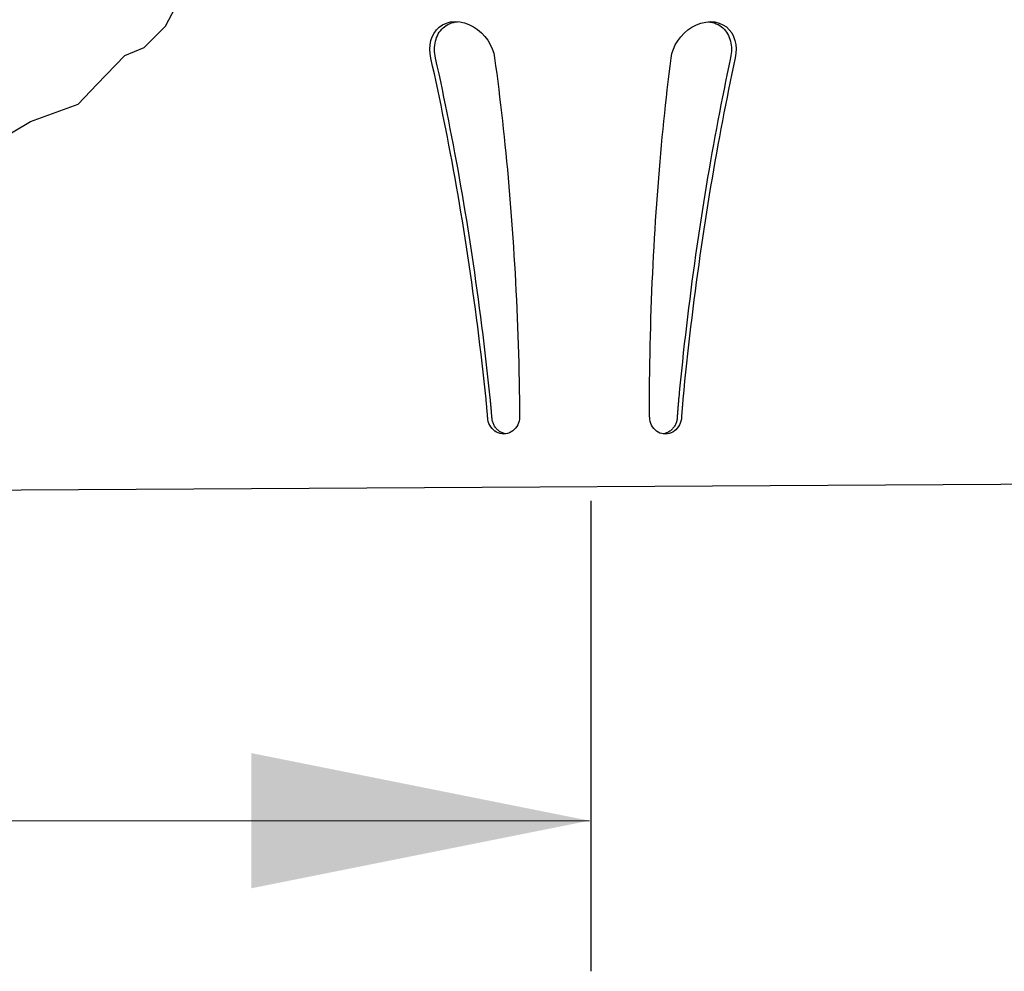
# Paper-space layout '113851LD001' of a CAD drawing. Header units: feet. Extents: x 0 to 34, y 0 to 22.
# Tile 5 of 74: x 6.249 to 6.685, y 2.812 to 3.234. Entities that reach past the tile are written whole.
import ezdxf

# ---------------------------------------------------------------- set-up
doc = ezdxf.new("R2010")
doc.units = ezdxf.units.FT
doc.header["$MEASUREMENT"] = 0
doc.layers.add('LT_P_Text', color=7, linetype='Continuous')
doc.styles.add('Slanted-Normal', font='font31.shx', dxfattribs={"height": 0.14})
doc.dimstyles.new('Dec-0  Slanted', dxfattribs={"dimtxt": 0.14, "dimasz": 0.14, "dimexe": 0.07, "dimexo": 0.07, "dimgap": 0.07, "dimtad": 1, "dimdec": 0, "dimzin": 3, "dimdsep": 46, "dimtxsty": 'Slanted-Normal', "dimblk": 'Dim1', "dimcen": 0, "dimclrd": 95, "dimclre": 95, "dimclrt": 7, "dimaunit": 1, "dimadec": 5, "dimazin": 3, "dimtfac": 1, "dimtdec": 0, "dimtmove": 1, "dimatfit": 0, "dimldrblk": 'Dim1', "dimfxl": 1, "dimtolj": 1, "dimtzin": 0, "dimlwd": -1, "dimlwe": -1, "dimarcsym": 0})

# ---------------------------------------------------------------- blocks, each defined once
blk = doc.blocks.new('Dim1')
h = blk.add_hatch(color=4)
h.dxf.hatch_style = 1
h.paths.add_polyline_path([(0, 0), (-1, -0.2), (-1, 0.2)])
at = {"color": 4}
blk.add_lwpolyline([(0, 0), (-1, -0.2), (-1, 0.2), (0, 0)], dxfattribs=at)
blk = doc.blocks.new('*D886')
at = {"layer": 'Defpoints', "color": 0, "linetype": 'Continuous', "transparency": 16777216}
for p in [(6.36073, 9.49371), (5.74794, 3.02457), (6.14715, 3.02457)]:
    blk.add_point(p, dxfattribs=at)
at = {"layer": 'LT_P_Text', "color": 95, "linetype": 'Continuous', "transparency": 16777216}
for p, q in [((6.29073, 9.49371), (5.67794, 9.49371)), ((5.74794, 9.35371), (5.74794, 3.16457)), ((6.07715, 3.02457), (5.67794, 3.02457))]:
    blk.add_line(p, q, dxfattribs=at)
at = {"layer": 'LT_P_Text', "color": 95, "linetype": 'Continuous', "transparency": 16777216, "xscale": 0.14, "yscale": 0.14, "zscale": 0.14}
for p, rotation in [((5.74794, 9.49371), 90), ((5.74794, 3.02457), 270)]:
    blk.add_blockref('Dim1', p, dxfattribs=dict(at, rotation=rotation))
at = {"layer": 'LT_P_Text', "color": 7, "linetype": 'Continuous', "lineweight": 0, "transparency": 16777216, "insert": (5.59461, 6.25914), "char_height": 0.14, "attachment_point": 5, "rotation": 90, "style": 'Slanted-Normal'}
blk.add_mtext("\\A1;14'", dxfattribs=at)

psp = doc.layouts.new('113851LD001')

# ---------------------------------------------------------------- linework, layer by layer
at = {"layer": 'LT_P_Text', "color": 4}
for p, q in [((6.43251, 3.2276), (6.43355, 3.22904)), ((6.43355, 3.22904), (6.43481, 3.23028)), ((6.43481, 3.23028), (6.43629, 3.2313)), ((6.43484, 3.22797), (6.43534, 3.22866)), ((6.43534, 3.22866), (6.43589, 3.22931)), ((6.43589, 3.22931), (6.43649, 3.22991)), ((6.43629, 3.2313), (6.43797, 3.23206)), ((6.43649, 3.22991), (6.43715, 3.23047)), ((6.43715, 3.23047), (6.43785, 3.23097)), ((6.43785, 3.23097), (6.4386, 3.23141)), ((6.43797, 3.23206), (6.43983, 3.23254)), ((6.4386, 3.23141), (6.4394, 3.2318)), ((6.4394, 3.2318), (6.44024, 3.23212)), ((6.43983, 3.23254), (6.44181, 3.23272)), ((6.44024, 3.23212), (6.44111, 3.23238)), ((6.44111, 3.23238), (6.44202, 3.23256)), ((6.44181, 3.23272), (6.44387, 3.23257)), ((6.44202, 3.23256), (6.44296, 3.23268)), ((6.44387, 3.23257), (6.44595, 3.23212)), ((6.44595, 3.23212), (6.44799, 3.23138)), ((6.44799, 3.23138), (6.44994, 3.23038)), ((6.44994, 3.23038), (6.45178, 3.22916)), ((6.45178, 3.22916), (6.45346, 3.22773)), ((6.54329, 3.22758), (6.54497, 3.22901)), ((6.54497, 3.22901), (6.54679, 3.23025)), ((6.54679, 3.23025), (6.54874, 3.23127)), ((6.54874, 3.23127), (6.55078, 3.23203)), ((6.55078, 3.23203), (6.55286, 3.23251)), ((6.55286, 3.23251), (6.55494, 3.23269)), ((6.55399, 3.23265), (6.55493, 3.23253)), ((6.55493, 3.23253), (6.55584, 3.23235)), ((6.55494, 3.23269), (6.55694, 3.23254)), ((6.55584, 3.23235), (6.55671, 3.2321)), ((6.55671, 3.2321), (6.55755, 3.23178)), ((6.55694, 3.23254), (6.55882, 3.23209)), ((6.55755, 3.23178), (6.55835, 3.2314)), ((6.55835, 3.2314), (6.5591, 3.23096)), ((6.55882, 3.23209), (6.56053, 3.23135)), ((6.5591, 3.23096), (6.5598, 3.23046)), ((6.5598, 3.23046), (6.56046, 3.22991)), ((6.56046, 3.22991), (6.56107, 3.22932)), ((6.56053, 3.23135), (6.56204, 3.23035)), ((6.56107, 3.22932), (6.56162, 3.22867)), ((6.56162, 3.22867), (6.56212, 3.22799)), ((6.56204, 3.23035), (6.56333, 3.22913)), ((6.56333, 3.22913), (6.5644, 3.2277)), ((6.43076, 3.22245), (6.43112, 3.22428)), ((6.43112, 3.22428), (6.4317, 3.22601)), ((6.4317, 3.22601), (6.43251, 3.2276)), ((6.43296, 3.22312), (6.43314, 3.224)), ((6.43314, 3.224), (6.43338, 3.22486)), ((6.43338, 3.22486), (6.43366, 3.22568)), ((6.43366, 3.22568), (6.434, 3.22648)), ((6.434, 3.22648), (6.4344, 3.22724)), ((6.4344, 3.22724), (6.43484, 3.22797)), ((6.45346, 3.22773), (6.45497, 3.22615)), ((6.45497, 3.22615), (6.45629, 3.22442)), ((6.45629, 3.22442), (6.45739, 3.22259)), ((6.5394, 3.22242), (6.5405, 3.22425)), ((6.5405, 3.22425), (6.5418, 3.22598)), ((6.5418, 3.22598), (6.54329, 3.22758)), ((6.56212, 3.22799), (6.56257, 3.22727)), ((6.56257, 3.22727), (6.56297, 3.22651)), ((6.56297, 3.22651), (6.56331, 3.22572)), ((6.56331, 3.22572), (6.56361, 3.2249)), ((6.56361, 3.2249), (6.56385, 3.22406)), ((6.56385, 3.22406), (6.56403, 3.22319)), ((6.5644, 3.2277), (6.56524, 3.22612)), ((6.56524, 3.22612), (6.56585, 3.2244)), ((6.56585, 3.2244), (6.56623, 3.22256)), ((6.43064, 3.22053), (6.43076, 3.22245)), ((6.43075, 3.21855), (6.43064, 3.22053)), ((6.43273, 3.22038), (6.43276, 3.22131)), ((6.43276, 3.21943), (6.43273, 3.22038)), ((6.43276, 3.22131), (6.43283, 3.22223)), ((6.43283, 3.22223), (6.43296, 3.22312)), ((6.45739, 3.22259), (6.45828, 3.22068)), ((6.45828, 3.22068), (6.45893, 3.2187)), ((6.5379, 3.21852), (6.53854, 3.2205)), ((6.53854, 3.2205), (6.5394, 3.22242)), ((6.56403, 3.22319), (6.56417, 3.2223)), ((6.56417, 3.2223), (6.56425, 3.22139)), ((6.56425, 3.22139), (6.56428, 3.22046)), ((6.56428, 3.22046), (6.56426, 3.21953)), ((6.56623, 3.22256), (6.56637, 3.22065)), ((6.56637, 3.22065), (6.56628, 3.21867)), ((6.43109, 3.21655), (6.43075, 3.21855)), ((6.43187, 3.21304), (6.43109, 3.21655)), ((6.43285, 3.21848), (6.43276, 3.21943)), ((6.43298, 3.21751), (6.43285, 3.21848)), ((6.43317, 3.21655), (6.43298, 3.21751)), ((6.43395, 3.21306), (6.43317, 3.21655)), ((6.45893, 3.2187), (6.45933, 3.2167)), ((6.45933, 3.2167), (6.4598, 3.21319)), ((6.53708, 3.21301), (6.53752, 3.21652)), ((6.53752, 3.21652), (6.5379, 3.21852)), ((6.56388, 3.21667), (6.56313, 3.21318)), ((6.56406, 3.21763), (6.56388, 3.21667)), ((6.56418, 3.21858), (6.56406, 3.21763)), ((6.56426, 3.21953), (6.56418, 3.21858)), ((6.56596, 3.21667), (6.5652, 3.21316)), ((6.56628, 3.21867), (6.56596, 3.21667)), ((6.43264, 3.20954), (6.43187, 3.21304)), ((6.43471, 3.20959), (6.43395, 3.21306)), ((6.4598, 3.21319), (6.46026, 3.20968)), ((6.53666, 3.20951), (6.53708, 3.21301)), ((6.56313, 3.21318), (6.5624, 3.2097)), ((6.5652, 3.21316), (6.56446, 3.20966)), ((6.4334, 3.20605), (6.43264, 3.20954)), ((6.43545, 3.20612), (6.43471, 3.20959)), ((6.46026, 3.20968), (6.46071, 3.20619)), ((6.53624, 3.20602), (6.53666, 3.20951)), ((6.5624, 3.2097), (6.56168, 3.20623)), ((6.56446, 3.20966), (6.56373, 3.20616)), ((6.43415, 3.20257), (6.4334, 3.20605)), ((6.43488, 3.19911), (6.43415, 3.20257)), ((6.43619, 3.20267), (6.43545, 3.20612)), ((6.43691, 3.19923), (6.43619, 3.20267)), ((6.46071, 3.20619), (6.46115, 3.2027)), ((6.46115, 3.2027), (6.46157, 3.19923)), ((6.53545, 3.19908), (6.53584, 3.20255)), ((6.53584, 3.20255), (6.53624, 3.20602)), ((6.56098, 3.20277), (6.56028, 3.19933)), ((6.56168, 3.20623), (6.56098, 3.20277)), ((6.56301, 3.20268), (6.56231, 3.1992)), ((6.56373, 3.20616), (6.56301, 3.20268)), ((6.4356, 3.19565), (6.43488, 3.19911)), ((6.43762, 3.19579), (6.43691, 3.19923)), ((6.46157, 3.19923), (6.46198, 3.19577)), ((6.53507, 3.19562), (6.53545, 3.19908)), ((6.56028, 3.19933), (6.5596, 3.19588)), ((6.56231, 3.1992), (6.56162, 3.19574)), ((6.43631, 3.19218), (6.4356, 3.19565)), ((6.43832, 3.19232), (6.43762, 3.19579)), ((6.46198, 3.19577), (6.46238, 3.1923)), ((6.5347, 3.19215), (6.53507, 3.19562)), ((6.5596, 3.19588), (6.55893, 3.19241)), ((6.56162, 3.19574), (6.56094, 3.19227)), ((6.43701, 3.18867), (6.43631, 3.19218)), ((6.43902, 3.18882), (6.43832, 3.19232)), ((6.46238, 3.1923), (6.46278, 3.18879)), ((6.53434, 3.18865), (6.5347, 3.19215)), ((6.55893, 3.19241), (6.55826, 3.18891)), ((6.56094, 3.19227), (6.56026, 3.18877)), ((6.43772, 3.18514), (6.43701, 3.18867)), ((6.43841, 3.18157), (6.43772, 3.18514)), ((6.43972, 3.18528), (6.43902, 3.18882)), ((6.44041, 3.18172), (6.43972, 3.18528)), ((6.46278, 3.18879), (6.46317, 3.18525)), ((6.46317, 3.18525), (6.46355, 3.18169)), ((6.53364, 3.18155), (6.53399, 3.18511)), ((6.53399, 3.18511), (6.53434, 3.18865)), ((6.55759, 3.18538), (6.55693, 3.18182)), ((6.55826, 3.18891), (6.55759, 3.18538)), ((6.55959, 3.18523), (6.55892, 3.18166)), ((6.56026, 3.18877), (6.55959, 3.18523)), ((6.43911, 3.17798), (6.43841, 3.18157)), ((6.44109, 3.17814), (6.44041, 3.18172)), ((6.46355, 3.18169), (6.46392, 3.17809)), ((6.53331, 3.17795), (6.53364, 3.18155)), ((6.55693, 3.18182), (6.55627, 3.17823)), ((6.55892, 3.18166), (6.55826, 3.17806)), ((6.43979, 3.17435), (6.43911, 3.17798)), ((6.44177, 3.17452), (6.44109, 3.17814)), ((6.46392, 3.17809), (6.46428, 3.17446)), ((6.53298, 3.17433), (6.53331, 3.17795)), ((6.55627, 3.17823), (6.55562, 3.17461)), ((6.55826, 3.17806), (6.55761, 3.17444)), ((6.44047, 3.1707), (6.43979, 3.17435)), ((6.44245, 3.17088), (6.44177, 3.17452)), ((6.46428, 3.17446), (6.46464, 3.17081)), ((6.53266, 3.17068), (6.53298, 3.17433)), ((6.55562, 3.17461), (6.55498, 3.17096)), ((6.55761, 3.17444), (6.55696, 3.17079)), ((6.44115, 3.16702), (6.44047, 3.1707)), ((6.44312, 3.16721), (6.44245, 3.17088)), ((6.46464, 3.17081), (6.46499, 3.16713)), ((6.53235, 3.167), (6.53266, 3.17068)), ((6.55434, 3.16729), (6.55371, 3.1636)), ((6.55498, 3.17096), (6.55434, 3.16729)), ((6.55696, 3.17079), (6.55631, 3.16711)), ((6.44181, 3.16332), (6.44115, 3.16702)), ((6.44247, 3.15959), (6.44181, 3.16332)), ((6.44378, 3.16352), (6.44312, 3.16721)), ((6.44443, 3.1598), (6.44378, 3.16352)), ((6.46499, 3.16713), (6.46532, 3.16343)), ((6.46532, 3.16343), (6.46565, 3.1597)), ((6.53175, 3.15957), (6.53204, 3.1633)), ((6.53204, 3.1633), (6.53235, 3.167)), ((6.55371, 3.1636), (6.55309, 3.15988)), ((6.55568, 3.1634), (6.55505, 3.15967)), ((6.55631, 3.16711), (6.55568, 3.1634)), ((6.44313, 3.15584), (6.44247, 3.15959)), ((6.44508, 3.15606), (6.44443, 3.1598)), ((6.46565, 3.1597), (6.46597, 3.15594)), ((6.53147, 3.15582), (6.53175, 3.15957)), ((6.55309, 3.15988), (6.55247, 3.15614)), ((6.55505, 3.15967), (6.55443, 3.15592)), ((6.44377, 3.15207), (6.44313, 3.15584)), ((6.44572, 3.1523), (6.44508, 3.15606)), ((6.46597, 3.15594), (6.46628, 3.15216)), ((6.5312, 3.15205), (6.53147, 3.15582)), ((6.55247, 3.15614), (6.55187, 3.15238)), ((6.55443, 3.15592), (6.55381, 3.15214)), ((6.44441, 3.14827), (6.44377, 3.15207)), ((6.44635, 3.14852), (6.44572, 3.1523)), ((6.46628, 3.15216), (6.46658, 3.14837)), ((6.53093, 3.14825), (6.5312, 3.15205)), ((6.55187, 3.15238), (6.55127, 3.14859)), ((6.55381, 3.15214), (6.55321, 3.14834)), ((6.44504, 3.14446), (6.44441, 3.14827)), ((6.44697, 3.14472), (6.44635, 3.14852)), ((6.46658, 3.14837), (6.46687, 3.14455)), ((6.53068, 3.14444), (6.53093, 3.14825)), ((6.55127, 3.14859), (6.55068, 3.14479)), ((6.55321, 3.14834), (6.55261, 3.14452)), ((6.44566, 3.14062), (6.44504, 3.14446)), ((6.44758, 3.1409), (6.44697, 3.14472)), ((6.46687, 3.14455), (6.46715, 3.14071)), ((6.53044, 3.1406), (6.53068, 3.14444)), ((6.55068, 3.14479), (6.55009, 3.14096)), ((6.55261, 3.14452), (6.55202, 3.14069)), ((6.44627, 3.13677), (6.44566, 3.14062)), ((6.44687, 3.1329), (6.44627, 3.13677)), ((6.44819, 3.13706), (6.44758, 3.1409)), ((6.44879, 3.13321), (6.44819, 3.13706)), ((6.46715, 3.14071), (6.46742, 3.13685)), ((6.46742, 3.13685), (6.46768, 3.13298)), ((6.52998, 3.13288), (6.53021, 3.13675)), ((6.53021, 3.13675), (6.53044, 3.1406)), ((6.54952, 3.13712), (6.54896, 3.13326)), ((6.55009, 3.14096), (6.54952, 3.13712)), ((6.55144, 3.13683), (6.55087, 3.13295)), ((6.55202, 3.14069), (6.55144, 3.13683)), ((6.44747, 3.12901), (6.44687, 3.1329)), ((6.44938, 3.12933), (6.44879, 3.13321)), ((6.46768, 3.13298), (6.46793, 3.12908)), ((6.52977, 3.12899), (6.52998, 3.13288)), ((6.54896, 3.13326), (6.5484, 3.12939)), ((6.55087, 3.13295), (6.55031, 3.12906)), ((6.44805, 3.12511), (6.44747, 3.12901)), ((6.44995, 3.12545), (6.44938, 3.12933)), ((6.46793, 3.12908), (6.46816, 3.12518)), ((6.52958, 3.12508), (6.52977, 3.12899)), ((6.5484, 3.12939), (6.54785, 3.1255)), ((6.55031, 3.12906), (6.54976, 3.12515)), ((6.44862, 3.12119), (6.44805, 3.12511)), ((6.45052, 3.12155), (6.44995, 3.12545)), ((6.46816, 3.12518), (6.46839, 3.12125)), ((6.52939, 3.12117), (6.52958, 3.12508)), ((6.54785, 3.1255), (6.54732, 3.12159)), ((6.54976, 3.12515), (6.54922, 3.12123)), ((6.44919, 3.11726), (6.44862, 3.12119)), ((6.45108, 3.11763), (6.45052, 3.12155)), ((6.46839, 3.12125), (6.4686, 3.11732)), ((6.52921, 3.11723), (6.52939, 3.12117)), ((6.54732, 3.12159), (6.54679, 3.11768)), ((6.54922, 3.12123), (6.54869, 3.1173)), ((6.44974, 3.11331), (6.44919, 3.11726)), ((6.45163, 3.11371), (6.45108, 3.11763)), ((6.4686, 3.11732), (6.46881, 3.11337)), ((6.52904, 3.11329), (6.52921, 3.11723)), ((6.54679, 3.11768), (6.54627, 3.11375)), ((6.54869, 3.1173), (6.54816, 3.11335)), ((6.45029, 3.10936), (6.44974, 3.11331)), ((6.45217, 3.10977), (6.45163, 3.11371)), ((6.46881, 3.11337), (6.469, 3.10941)), ((6.52889, 3.10934), (6.52904, 3.11329)), ((6.54627, 3.11375), (6.54577, 3.10981)), ((6.54816, 3.11335), (6.54765, 3.10939)), ((6.45082, 3.10539), (6.45029, 3.10936)), ((6.4527, 3.10583), (6.45217, 3.10977)), ((6.469, 3.10941), (6.46918, 3.10544)), ((6.52875, 3.10537), (6.52889, 3.10934)), ((6.54577, 3.10981), (6.54527, 3.10586)), ((6.54765, 3.10939), (6.54715, 3.10542)), ((6.45135, 3.10142), (6.45082, 3.10539)), ((6.45322, 3.10187), (6.4527, 3.10583)), ((6.45373, 3.09791), (6.45322, 3.10187)), ((6.46918, 3.10544), (6.46935, 3.10146)), ((6.52861, 3.1014), (6.52875, 3.10537)), ((6.54479, 3.1019), (6.54431, 3.09793)), ((6.54527, 3.10586), (6.54479, 3.1019)), ((6.54715, 3.10542), (6.54666, 3.10144)), ((6.45186, 3.09744), (6.45135, 3.10142)), ((6.45423, 3.09394), (6.45373, 3.09791)), ((6.46935, 3.10146), (6.46951, 3.09747)), ((6.52849, 3.09742), (6.52861, 3.1014)), ((6.54431, 3.09793), (6.54385, 3.09396)), ((6.54666, 3.10144), (6.54618, 3.09745)), ((6.45236, 3.09345), (6.45186, 3.09744)), ((6.45285, 3.08945), (6.45236, 3.09345)), ((6.45471, 3.08997), (6.45423, 3.09394)), ((6.46951, 3.09747), (6.46966, 3.09348)), ((6.46966, 3.09348), (6.46979, 3.08948)), ((6.52829, 3.08943), (6.52839, 3.09343)), ((6.52839, 3.09343), (6.52849, 3.09742)), ((6.54385, 3.09396), (6.54339, 3.08998)), ((6.54572, 3.09346), (6.54526, 3.08946)), ((6.54618, 3.09745), (6.54572, 3.09346)), ((6.45333, 3.08545), (6.45285, 3.08945)), ((6.45519, 3.08599), (6.45471, 3.08997)), ((6.46979, 3.08948), (6.46991, 3.08548)), ((6.5282, 3.08543), (6.52829, 3.08943)), ((6.54339, 3.08998), (6.54295, 3.08599)), ((6.54526, 3.08946), (6.54481, 3.08546)), ((6.4538, 3.08145), (6.45333, 3.08545)), ((6.45565, 3.08201), (6.45519, 3.08599)), ((6.46991, 3.08548), (6.47003, 3.08147)), ((6.52813, 3.08143), (6.5282, 3.08543)), ((6.54295, 3.08599), (6.54252, 3.08201)), ((6.54481, 3.08546), (6.54438, 3.08145)), ((6.45426, 3.07744), (6.4538, 3.08145)), ((6.45611, 3.07802), (6.45565, 3.08201)), ((6.47003, 3.08147), (6.47013, 3.07746)), ((6.52807, 3.07742), (6.52813, 3.08143)), ((6.54252, 3.08201), (6.5421, 3.07802)), ((6.54438, 3.08145), (6.54396, 3.07744)), ((6.4547, 3.07344), (6.45426, 3.07744)), ((6.45655, 3.07404), (6.45611, 3.07802)), ((6.47013, 3.07746), (6.47021, 3.07344)), ((6.52802, 3.07342), (6.52807, 3.07742)), ((6.5421, 3.07802), (6.54169, 3.07402)), ((6.54396, 3.07744), (6.54354, 3.07342)), ((6.45513, 3.06943), (6.4547, 3.07344)), ((6.45698, 3.07005), (6.45655, 3.07404)), ((6.47021, 3.07344), (6.47029, 3.06943)), ((6.52798, 3.06941), (6.52802, 3.07342)), ((6.54169, 3.07402), (6.5413, 3.07003)), ((6.54354, 3.07342), (6.54314, 3.06941)), ((6.45556, 3.06542), (6.45513, 3.06943)), ((6.4574, 3.06606), (6.45698, 3.07005)), ((6.47029, 3.06943), (6.47036, 3.06541)), ((6.52795, 3.0654), (6.52798, 3.06941)), ((6.5413, 3.07003), (6.54091, 3.06604)), ((6.54314, 3.06941), (6.54276, 3.0654)), ((6.45559, 3.06504), (6.45556, 3.06542)), ((6.45563, 3.06467), (6.45559, 3.06504)), ((6.45566, 3.06429), (6.45563, 3.06467)), ((6.45569, 3.06392), (6.45566, 3.06429)), ((6.45573, 3.06354), (6.45569, 3.06392)), ((6.45576, 3.06317), (6.45573, 3.06354)), ((6.4558, 3.0628), (6.45576, 3.06317)), ((6.45583, 3.06242), (6.4558, 3.0628)), ((6.45744, 3.06566), (6.4574, 3.06606)), ((6.45747, 3.06526), (6.45744, 3.06566)), ((6.45751, 3.06486), (6.45747, 3.06526)), ((6.45755, 3.06445), (6.45751, 3.06486)), ((6.45758, 3.06405), (6.45755, 3.06445)), ((6.45762, 3.06365), (6.45758, 3.06405)), ((6.45765, 3.06325), (6.45762, 3.06365)), ((6.45769, 3.06285), (6.45765, 3.06325)), ((6.45772, 3.06245), (6.45769, 3.06285)), ((6.47036, 3.06541), (6.47036, 3.06505)), ((6.47036, 3.06505), (6.47036, 3.06468)), ((6.47036, 3.06468), (6.47036, 3.06431)), ((6.47036, 3.06431), (6.47036, 3.06395)), ((6.47036, 3.06395), (6.47036, 3.06358)), ((6.47036, 3.06358), (6.47036, 3.06321)), ((6.47036, 3.06321), (6.47036, 3.06285)), ((6.47036, 3.06285), (6.47036, 3.06248)), ((6.52795, 3.06502), (6.52795, 3.0654)), ((6.52796, 3.06465), (6.52795, 3.06502)), ((6.52796, 3.06427), (6.52796, 3.06465)), ((6.52796, 3.0639), (6.52796, 3.06427)), ((6.52796, 3.06352), (6.52796, 3.0639)), ((6.52797, 3.06315), (6.52796, 3.06352)), ((6.52797, 3.06278), (6.52797, 3.06315)), ((6.52798, 3.0624), (6.52797, 3.06278)), ((6.54065, 3.06289), (6.54062, 3.0625)), ((6.54068, 3.06328), (6.54065, 3.06289)), ((6.54072, 3.06368), (6.54068, 3.06328)), ((6.54075, 3.06407), (6.54072, 3.06368)), ((6.54078, 3.06446), (6.54075, 3.06407)), ((6.54081, 3.06486), (6.54078, 3.06446)), ((6.54084, 3.06525), (6.54081, 3.06486)), ((6.54088, 3.06565), (6.54084, 3.06525)), ((6.54091, 3.06604), (6.54088, 3.06565)), ((6.54255, 3.06283), (6.54252, 3.06246)), ((6.54258, 3.06319), (6.54255, 3.06283)), ((6.54261, 3.06356), (6.54258, 3.06319)), ((6.54264, 3.06393), (6.54261, 3.06356)), ((6.54267, 3.06429), (6.54264, 3.06393)), ((6.5427, 3.06466), (6.54267, 3.06429)), ((6.54273, 3.06503), (6.5427, 3.06466)), ((6.54276, 3.0654), (6.54273, 3.06503)), ((6.45586, 3.06205), (6.45583, 3.06242)), ((6.45589, 3.06167), (6.45586, 3.06205)), ((6.45593, 3.0613), (6.45589, 3.06167)), ((6.45596, 3.06093), (6.45593, 3.0613)), ((6.45599, 3.06055), (6.45596, 3.06093)), ((6.45602, 3.06018), (6.45599, 3.06055)), ((6.45605, 3.05981), (6.45602, 3.06018)), ((6.45608, 3.05943), (6.45605, 3.05981)), ((6.45612, 3.05906), (6.45608, 3.05943)), ((6.45615, 3.05869), (6.45612, 3.05906)), ((6.45618, 3.05832), (6.45615, 3.05869)), ((6.45621, 3.05794), (6.45618, 3.05832)), ((6.45776, 3.06205), (6.45772, 3.06245)), ((6.45779, 3.06165), (6.45776, 3.06205)), ((6.45783, 3.06125), (6.45779, 3.06165)), ((6.45786, 3.06085), (6.45783, 3.06125)), ((6.4579, 3.06045), (6.45786, 3.06085)), ((6.45793, 3.06005), (6.4579, 3.06045)), ((6.45796, 3.05965), (6.45793, 3.06005)), ((6.458, 3.05925), (6.45796, 3.05965)), ((6.45803, 3.05885), (6.458, 3.05925)), ((6.45806, 3.05845), (6.45803, 3.05885)), ((6.45809, 3.05805), (6.45806, 3.05845)), ((6.47035, 3.05883), (6.47034, 3.05846)), ((6.47034, 3.05846), (6.47034, 3.0581)), ((6.47036, 3.06065), (6.47035, 3.06029)), ((6.47035, 3.06029), (6.47035, 3.05992)), ((6.47035, 3.05992), (6.47035, 3.05956)), ((6.47035, 3.05956), (6.47035, 3.05919)), ((6.47035, 3.05919), (6.47035, 3.05883)), ((6.47036, 3.06248), (6.47036, 3.06211)), ((6.47036, 3.06211), (6.47036, 3.06175)), ((6.47036, 3.06175), (6.47036, 3.06138)), ((6.47036, 3.06138), (6.47036, 3.06102)), ((6.47036, 3.06102), (6.47036, 3.06065)), ((6.52798, 3.06203), (6.52798, 3.0624)), ((6.52798, 3.06165), (6.52798, 3.06203)), ((6.52799, 3.06128), (6.52798, 3.06165)), ((6.52799, 3.06091), (6.52799, 3.06128)), ((6.528, 3.06053), (6.52799, 3.06091)), ((6.528, 3.06016), (6.528, 3.06053)), ((6.52801, 3.05979), (6.528, 3.06016)), ((6.52801, 3.05941), (6.52801, 3.05979)), ((6.52802, 3.05904), (6.52801, 3.05941)), ((6.52803, 3.05867), (6.52802, 3.05904)), ((6.52803, 3.0583), (6.52803, 3.05867)), ((6.52804, 3.05793), (6.52803, 3.0583)), ((6.54032, 3.05858), (6.5403, 3.05819)), ((6.54035, 3.05897), (6.54032, 3.05858)), ((6.54038, 3.05936), (6.54035, 3.05897)), ((6.54041, 3.05975), (6.54038, 3.05936)), ((6.54044, 3.06014), (6.54041, 3.05975)), ((6.54047, 3.06053), (6.54044, 3.06014)), ((6.5405, 3.06093), (6.54047, 3.06053)), ((6.54053, 3.06132), (6.5405, 3.06093)), ((6.54056, 3.06171), (6.54053, 3.06132)), ((6.54059, 3.0621), (6.54056, 3.06171)), ((6.54062, 3.0625), (6.54059, 3.0621)), ((6.54221, 3.05844), (6.54218, 3.05808)), ((6.54224, 3.05881), (6.54221, 3.05844)), ((6.54226, 3.05917), (6.54224, 3.05881)), ((6.54229, 3.05954), (6.54226, 3.05917)), ((6.54232, 3.0599), (6.54229, 3.05954)), ((6.54235, 3.06027), (6.54232, 3.0599)), ((6.54237, 3.06063), (6.54235, 3.06027)), ((6.5424, 3.061), (6.54237, 3.06063)), ((6.54243, 3.06136), (6.5424, 3.061)), ((6.54246, 3.06173), (6.54243, 3.06136)), ((6.54249, 3.0621), (6.54246, 3.06173)), ((6.54252, 3.06246), (6.54249, 3.0621)), ((6.45624, 3.05757), (6.45621, 3.05794)), ((6.45627, 3.0572), (6.45624, 3.05757)), ((6.4563, 3.05683), (6.45627, 3.0572)), ((6.45633, 3.05646), (6.4563, 3.05683)), ((6.45653, 3.05557), (6.45633, 3.05646)), ((6.45682, 3.05472), (6.45653, 3.05557)), ((6.4572, 3.0539), (6.45682, 3.05472)), ((6.45767, 3.05314), (6.4572, 3.0539)), ((6.45813, 3.05765), (6.45809, 3.05805)), ((6.45816, 3.05725), (6.45813, 3.05765)), ((6.45819, 3.05686), (6.45816, 3.05725)), ((6.45822, 3.05646), (6.45819, 3.05686)), ((6.4583, 3.05606), (6.45822, 3.05646)), ((6.4584, 3.05566), (6.4583, 3.05606)), ((6.45851, 3.05527), (6.4584, 3.05566)), ((6.45865, 3.05489), (6.45851, 3.05527)), ((6.4588, 3.05451), (6.45865, 3.05489)), ((6.45897, 3.05415), (6.4588, 3.05451)), ((6.45916, 3.05379), (6.45897, 3.05415)), ((6.46961, 3.05406), (6.46918, 3.05329)), ((6.46995, 3.05489), (6.46961, 3.05406)), ((6.47019, 3.05575), (6.46995, 3.05489)), ((6.47033, 3.05664), (6.47019, 3.05575)), ((6.47034, 3.05737), (6.47033, 3.05701)), ((6.47033, 3.05701), (6.47033, 3.05664)), ((6.47034, 3.0581), (6.47034, 3.05773)), ((6.47034, 3.05773), (6.47034, 3.05737)), ((6.52804, 3.05755), (6.52804, 3.05793)), ((6.52805, 3.05718), (6.52804, 3.05755)), ((6.52806, 3.05681), (6.52805, 3.05718)), ((6.52807, 3.05644), (6.52806, 3.05681)), ((6.52823, 3.05555), (6.52807, 3.05644)), ((6.52849, 3.0547), (6.52823, 3.05555)), ((6.52884, 3.05389), (6.52849, 3.0547)), ((6.52929, 3.05312), (6.52884, 3.05389)), ((6.53928, 3.05389), (6.53908, 3.05353)), ((6.53947, 3.05425), (6.53928, 3.05389)), ((6.53963, 3.05463), (6.53947, 3.05425)), ((6.53978, 3.05502), (6.53963, 3.05463)), ((6.53991, 3.05541), (6.53978, 3.05502)), ((6.54002, 3.05581), (6.53991, 3.05541)), ((6.54011, 3.05621), (6.54002, 3.05581)), ((6.54019, 3.05663), (6.54011, 3.05621)), ((6.54021, 3.05702), (6.54019, 3.05663)), ((6.54024, 3.05741), (6.54021, 3.05702)), ((6.54027, 3.0578), (6.54024, 3.05741)), ((6.5403, 3.05819), (6.54027, 3.0578)), ((6.54125, 3.05405), (6.54081, 3.05327)), ((6.54162, 3.05487), (6.54125, 3.05405)), ((6.54189, 3.05573), (6.54162, 3.05487)), ((6.54208, 3.05662), (6.54189, 3.05573)), ((6.5421, 3.05699), (6.54208, 3.05662)), ((6.54213, 3.05735), (6.5421, 3.05699)), ((6.54216, 3.05771), (6.54213, 3.05735)), ((6.54218, 3.05808), (6.54216, 3.05771)), ((6.45821, 3.05244), (6.45767, 3.05314)), ((6.45882, 3.05182), (6.45821, 3.05244)), ((6.45949, 3.05127), (6.45882, 3.05182)), ((6.45936, 3.05344), (6.45916, 3.05379)), ((6.45958, 3.05311), (6.45936, 3.05344)), ((6.46021, 3.05082), (6.45949, 3.05127)), ((6.45981, 3.05279), (6.45958, 3.05311)), ((6.46006, 3.05248), (6.45981, 3.05279)), ((6.46033, 3.05219), (6.46006, 3.05248)), ((6.46098, 3.05046), (6.46021, 3.05082)), ((6.4606, 3.05191), (6.46033, 3.05219)), ((6.46089, 3.05165), (6.4606, 3.05191)), ((6.46119, 3.05141), (6.46089, 3.05165)), ((6.46179, 3.05021), (6.46098, 3.05046)), ((6.46151, 3.05118), (6.46119, 3.05141)), ((6.46183, 3.05098), (6.46151, 3.05118)), ((6.46262, 3.05006), (6.46179, 3.05021)), ((6.46216, 3.05079), (6.46183, 3.05098)), ((6.46251, 3.05062), (6.46216, 3.05079)), ((6.46286, 3.05047), (6.46251, 3.05062)), ((6.46346, 3.05001), (6.46262, 3.05006)), ((6.46321, 3.05034), (6.46286, 3.05047)), ((6.46358, 3.05023), (6.46321, 3.05034)), ((6.4643, 3.05008), (6.46346, 3.05001)), ((6.46394, 3.05015), (6.46358, 3.05023)), ((6.46432, 3.05008), (6.46394, 3.05015)), ((6.46512, 3.05025), (6.4643, 3.05008)), ((6.46593, 3.05053), (6.46512, 3.05025)), ((6.46669, 3.05091), (6.46593, 3.05053)), ((6.46741, 3.05138), (6.46669, 3.05091)), ((6.46807, 3.05194), (6.46741, 3.05138)), ((6.46866, 3.05258), (6.46807, 3.05194)), ((6.46918, 3.05329), (6.46866, 3.05258)), ((6.52982, 3.05242), (6.52929, 3.05312)), ((6.53043, 3.0518), (6.52982, 3.05242)), ((6.5311, 3.05126), (6.53043, 3.0518)), ((6.53183, 3.0508), (6.5311, 3.05126)), ((6.53261, 3.05045), (6.53183, 3.0508)), ((6.53342, 3.05019), (6.53261, 3.05045)), ((6.53425, 3.05004), (6.53342, 3.05019)), ((6.53443, 3.05013), (6.53405, 3.05006)), ((6.53509, 3.05), (6.53425, 3.05004)), ((6.53481, 3.05022), (6.53443, 3.05013)), ((6.53518, 3.05033), (6.53481, 3.05022)), ((6.53593, 3.05006), (6.53509, 3.05)), ((6.53554, 3.05046), (6.53518, 3.05033)), ((6.5359, 3.05061), (6.53554, 3.05046)), ((6.53625, 3.05079), (6.5359, 3.05061)), ((6.53675, 3.05023), (6.53593, 3.05006)), ((6.53659, 3.05098), (6.53625, 3.05079)), ((6.53691, 3.0512), (6.53659, 3.05098)), ((6.53755, 3.05051), (6.53675, 3.05023)), ((6.53723, 3.05143), (6.53691, 3.0512)), ((6.53754, 3.05168), (6.53723, 3.05143)), ((6.53783, 3.05195), (6.53754, 3.05168)), ((6.53831, 3.05089), (6.53755, 3.05051)), ((6.53811, 3.05224), (6.53783, 3.05195)), ((6.53837, 3.05254), (6.53811, 3.05224)), ((6.53903, 3.05136), (6.53831, 3.05089)), ((6.53862, 3.05285), (6.53837, 3.05254)), ((6.53886, 3.05318), (6.53862, 3.05285)), ((6.53908, 3.05353), (6.53886, 3.05318)), ((6.53969, 3.05192), (6.53903, 3.05136)), ((6.54028, 3.05256), (6.53969, 3.05192)), ((6.54081, 3.05327), (6.54028, 3.05256))]:
    psp.add_line(p, q, dxfattribs=at)
at = {"layer": 'LT_P_Text'}
psp.add_line((6.50212, 2.81198), (6.50212, 3.02041), dxfattribs=at)
at = {"layer": 'LT_P_Text', "color": 9, "linetype": 'Continuous', "lineweight": 0}
psp.add_line((6.50132, 2.87869), (4.96615, 2.87869), dxfattribs=at)
at = {"layer": 'LT_P_Text', "flags": 128}
for points in [[(6.23205, 3.17555), (6.25363, 3.18839), (6.26182, 3.19138), (6.27482, 3.19611), (6.28313, 3.2048), (6.29548, 3.21772), (6.30412, 3.2212), (6.31347, 3.2307), (6.31779, 3.23876)], [(6.86241, 3.02872), (6.14715, 3.02457)]]:
    psp.add_lwpolyline(points, dxfattribs=at)
at = {"layer": 'LT_P_Text', "color": 9, "linetype": 'Continuous', "lineweight": 0}
psp.add_solid([(6.35158, 2.84875), (6.50132, 2.87869), (6.35158, 2.90864)], dxfattribs=at)

# ---------------------------------------------------------------- dimensions: what is measured, and where the dimension line sits
at = {"layer": 'LT_P_Text', "color": 97, "linetype": 'Continuous', "lineweight": 0}
dim = psp.add_linear_dim(base=(5.74794, 3.02457), p1=(6.36073, 9.49371), p2=(6.14715, 3.02457), angle=270, text="14'", dimstyle='Dec-0  Slanted', override={"dimpost": "'"}, dxfattribs=at)
dim.commit()
dim.dimension.update_dxf_attribs({"geometry": '*D886', "text_midpoint": (5.59461, 6.25914)})

doc.saveas('drawing.dxf')
